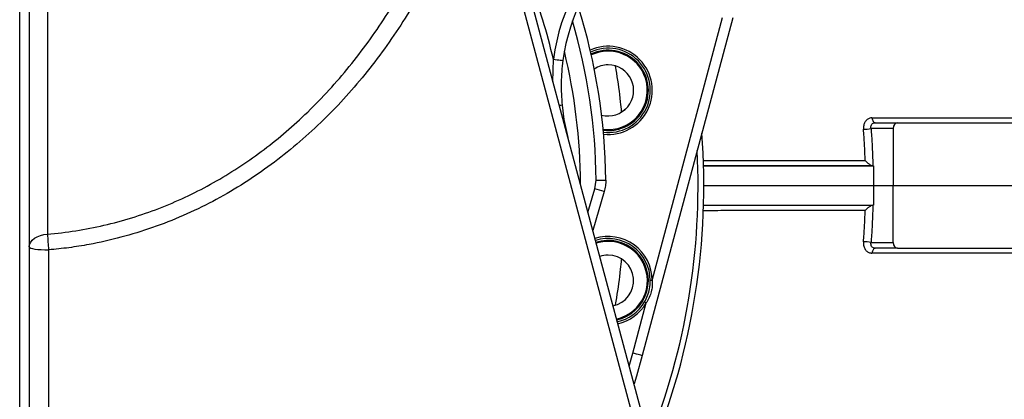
# Model space of a CAD drawing. Header units: millimetres. Extents: x 1339 to 2677, y 253 to 3684.
# Tile 6 of 14: x 1920 to 2422, y 544 to 738. Entities that reach past the tile are written whole.
import ezdxf

# ---------------------------------------------------------------- set-up
doc = ezdxf.new("R2010")
doc.units = ezdxf.units.MM

msp = doc.modelspace()

# ---------------------------------------------------------------- linework, layer by layer
at = {"color": 7, "linetype": 'Continuous', "lineweight": 25}
for p, q in [((1933.81, 1001.98), (1933.81, 628.16)), ((1919.66, 304.07), (1919.66, 897)), ((1924.57, 897.29), (1924.57, 304.36)), ((2283.3, 738.53), (2237.15, 566.3)), ((2196.23, 693.9), (2197.2, 686.6)), ((2197.2, 686.6), (2199.19, 677.46)), ((2356, 685.01), (2367.28, 685.01)), ((2367.28, 685.01), (2507.54, 685.01)), ((2365.16, 682.06), (2353.8, 682.06)), ((2365.16, 682.06), (2365.15, 653.01)), ((2268.43, 663.01), (2355.15, 663.01)), ((2354.76, 663.02), (2354.99, 663.01)), ((2355.15, 663.01), (2355.12, 653.01)), ((2213.03, 651.34), (2213.64, 655.74)), ((2268.57, 653.01), (2355.12, 653.01)), ((2355.12, 653.01), (2355.15, 643.01)), ((2355.12, 653.01), (2365.15, 653.01)), ((2365.16, 623.95), (2365.15, 653.01)), ((2365.15, 653.01), (2510.45, 653.01)), ((2217.74, 649.92), (2211.88, 630.11)), ((2268.43, 643.01), (2355.15, 643.01)), ((2354.99, 643.01), (2354.76, 642.99)), ((2353.8, 623.95), (2365.16, 623.95)), ((2367.28, 621.01), (2356, 621.01)), ((2367.28, 621.01), (2507.54, 621.01)), ((2232.32, 567.6), (2239.17, 593.14))]:
    msp.add_line(p, q, dxfattribs=at)
at = {"color": 1, "linetype": 'Continuous', "lineweight": 25}
for p, q in [((2242.25, 604.65), (2278.15, 738.62)), ((2191.57, 705.91), (2191.82, 717.4)), ((2209.44, 639.2), (2213.03, 651.34)), ((2230.44, 560.84), (2232.32, 567.6))]:
    msp.add_line(p, q, dxfattribs=at)
at = {"color": 7, "linetype": 'Continuous', "lineweight": 25, "flags": 128}
for points in [[(2160.06, 823.51), (2162.62, 813.94), (2172.87, 775.68), (2213.88, 622.64), (2269.34, 415.66)], [(2264.6, 415.11), (2262.03, 424.67), (2251.78, 462.93), (2210.77, 615.98), (2155.31, 822.96)], [(2191.82, 717.4), (2192.77, 717.27), (2193.69, 717.15), (2194.53, 717.03), (2195.26, 716.93), (2195.87, 716.85), (2196.31, 716.79), (2196.59, 716.75), (2196.68, 716.73)], [(2354.3, 687.51), (2354.38, 687), (2354.5, 686.52), (2354.67, 686.09), (2354.89, 685.72), (2355.13, 685.41), (2355.41, 685.19), (2355.7, 685.05), (2356, 685.01)], [(2213.64, 655.74), (2214.6, 655.75), (2215.53, 655.76), (2216.38, 655.77), (2217.12, 655.77), (2217.73, 655.78), (2218.18, 655.79), (2218.46, 655.79), (2218.55, 655.79)], [(1924.57, 621.66), (1924.74, 622.87), (1925.26, 624.04), (1926.1, 625.12), (1927.23, 626.09), (1928.62, 626.9), (1930.22, 627.53), (1931.97, 627.95), (1933.81, 628.16)], [(1924.57, 621.66), (1924.76, 621.37), (1925.32, 621.1), (1926.22, 620.84), (1927.44, 620.62), (1928.94, 620.44), (1930.64, 620.3), (1932.49, 620.21), (1934.42, 620.18)], [(1934.42, 620.18), (1934.42, 600.4), (1934.42, 521.28), (1934.43, 414.39)], [(2356, 621.01), (2355.7, 620.96), (2355.41, 620.82), (2355.13, 620.6), (2354.89, 620.29), (2354.67, 619.92), (2354.5, 619.49), (2354.38, 619.01), (2354.3, 618.5)], [(2242.25, 604.65), (2242.06, 604.64), (2241.87, 604.64), (2241.7, 604.64), (2241.54, 604.64), (2241.42, 604.64), (2241.33, 604.64), (2241.27, 604.64), (2241.25, 604.64)], [(2239.17, 593.14), (2239, 593.24), (2238.84, 593.34), (2238.69, 593.43), (2238.56, 593.5), (2238.45, 593.56), (2238.37, 593.61), (2238.32, 593.64), (2238.31, 593.65)], [(2237.15, 566.3), (2237.06, 566.33), (2236.79, 566.4), (2236.34, 566.52), (2235.74, 566.68), (2235.01, 566.88), (2234.17, 567.1), (2233.27, 567.34), (2232.32, 567.6)], [(2237.15, 566.3), (2234.14, 555.76), (2232.96, 551.93)]]:
    msp.add_lwpolyline(points, dxfattribs=at)
at = {"color": 1, "linetype": 'Continuous', "lineweight": 25}
for centre, radius, start, end in [((2295.87, 703.35), 105, 131.0065, 172.3073), ((1913.22, 652.74), 286, 13.0659, 21.3631), ((1913.57, 652.74), 300.09, 0.5719, 16.2966), ((2219.75, 701.5), 22.5, 264.0662, 114.0292), ((1913.57, 652.74), 292.07, 0.23, 13.6084), ((2219.75, 701.5), 20.5, 262.9687, 115.1266), ((2197.34, 669.41), 24.52, 92.5969, 95.7454), ((2196.34, 689.39), 2.92, 280.2316, 286.9982), ((1913.57, 653.01), 352.05, 338.2871, 2.9059), ((2219.75, 604.51), 22.5, 0.3417, 107.4948), ((2219.75, 604.51), 20.5, 282.2616, 107.7384), ((2219.75, 604.51), 22.5, 282.5052, 329.6583)]:
    msp.add_arc(centre, radius, start, end, dxfattribs=at)
at = {"color": 7, "linetype": 'Continuous', "lineweight": 25}
for centre, radius, start, end in [((2295.78, 703.35), 100, 132.3583, 172.3073), ((1913.57, 652.74), 305, 0.5719, 17.4553), ((2219.75, 701.5), 21.5, 263.5482, 114.5472), ((2219.75, 701.5), 20, 18, 115.4424), ((2219.75, 701.5), 13, 90, 122.9751), ((2219.75, 701.5), 13, 255.1202, 90), ((2219.75, 701.5), 20, 262.653, 18), ((1913.57, 653.01), 355, 337.6538, 4.3241), ((2349.73, 704.98), 23.28, 270.5615, 280.073), ((2143.06, 410.22), 251.06, 72.6954, 73.8174), ((2233.49, 647.06), 300.28, 183.6088, 185.1355), ((2219.75, 604.51), 21.5, 0.3417, 107.6109), ((2219.75, 604.51), 20, 0, 107.8069), ((2349.73, 601.03), 23.28, 79.9271, 89.4384), ((2219.75, 604.51), 13, 90, 109.3206), ((2219.75, 604.51), 13, 280.6794, 90), ((2219.75, 604.51), 20, 282.1931, 0), ((2219.75, 604.51), 21.5, 282.3891, 329.6583)]:
    msp.add_arc(centre, radius, start, end, dxfattribs=at)
for centre, major_axis, start_param, end_param in [((2367.32, 682.01), (-0.08, 3), 6.265123, 7.818466), ((2367.32, 624.01), (0.08, 3), 1.606312, 3.159655)]:
    msp.add_ellipse(centre, major_axis=major_axis, ratio=0.719121, start_param=start_param, end_param=end_param, dxfattribs=at)
for points, knots in [([(1933.81, 628.16), (1938.64, 628.67), (1948.34, 629.71), (1962.69, 632.59), (1976.83, 636.39), (1990.65, 641.17), (2004.06, 646.87), (2017.01, 653.48), (2029.49, 660.93), (2041.48, 669.15), (2052.93, 678.09), (2064.11, 687.95), (2074.93, 698.77), (2085.37, 710.55), (2095.13, 722.91), (2104.21, 735.79), (2112.59, 749.1), (2120.97, 764), (2129.14, 780.56), (2136.96, 798.82), (2143.84, 817.48), (2149.9, 836.4), (2153.27, 849.21), (2154.95, 855.6)], [0, 0, 0, 0, 0.042764, 0.085689, 0.128675, 0.171613, 0.214388, 0.257, 0.299738, 0.342534, 0.3853, 0.427936, 0.474211, 0.520613, 0.567105, 0.613628, 0.6601, 0.706421, 0.765043, 0.823763, 0.882548, 0.941328, 1, 1, 1, 1]), ([(2673.9, 665.8), (2673.75, 668.18), (2673.36, 674.26), (2672.01, 683.8), (2670.04, 694.2), (2667.61, 703.93), (2664.66, 713.67), (2661.18, 723.28), (2657.2, 732.64), (2653.13, 740.99), (2648.94, 748.68), (2644.71, 755.69), (2640.33, 762.3), (2635.86, 768.52), (2631.08, 774.62), (2625.99, 780.62), (2620.57, 786.5), (2614.03, 793.02), (2606.27, 800.02), (2597.31, 807.19), (2588.18, 813.66), (2579.04, 819.41), (2571.34, 823.69), (2565.19, 826.81), (2560.47, 829.05), (2555.68, 831.17), (2550.97, 833.12), (2546.31, 834.92), (2542.09, 836.43), (2538.22, 837.74), (2534.75, 838.84), (2531.73, 839.75), (2528.91, 840.56), (2526.05, 841.34), (2523.05, 842.12), (2520.14, 842.83), (2517.62, 843.42), (2515.56, 843.89), (2513.81, 844.27), (2512.01, 844.64), (2509.95, 845.06), (2507.65, 845.51), (2505.32, 845.95), (2503.14, 846.33), (2501, 846.7), (2498.85, 847.06), (2496.61, 847.41), (2494.29, 847.77), (2491.68, 848.15), (2488.56, 848.58), (2485.19, 849.03), (2481.94, 849.43), (2479.44, 849.73), (2477.56, 849.94), (2476.08, 850.11), (2474.48, 850.28), (2472.6, 850.48), (2470.41, 850.71), (2467.55, 850.99), (2464.22, 851.31), (2460.66, 851.63), (2456.65, 851.97), (2451.89, 852.36), (2446.12, 852.8), (2438.73, 853.33), (2429.72, 853.93), (2418.83, 854.59), (2407.22, 855.25), (2394.72, 855.91), (2381.96, 856.55), (2369.07, 857.17), (2356.12, 857.77), (2345.88, 858.24), (2339.79, 858.51), (2338.46, 858.57)], [0, 0, 0, 0, 0.01128, 0.028886, 0.045602, 0.061432, 0.076376, 0.093811, 0.109866, 0.124541, 0.137837, 0.151346, 0.163392, 0.175468, 0.18776, 0.200273, 0.21301, 0.225975, 0.244514, 0.2631, 0.281292, 0.299151, 0.316776, 0.325775, 0.335026, 0.344544, 0.354288, 0.363293, 0.373095, 0.381893, 0.390028, 0.397658, 0.404476, 0.412214, 0.420867, 0.429353, 0.436541, 0.442451, 0.447664, 0.453541, 0.460609, 0.468841, 0.477223, 0.485162, 0.492724, 0.501401, 0.509651, 0.518533, 0.529066, 0.541137, 0.556218, 0.569378, 0.58052, 0.58653, 0.592012, 0.598475, 0.606116, 0.614927, 0.624887, 0.640218, 0.653702, 0.665368, 0.685305, 0.707329, 0.729434, 0.763491, 0.797432, 0.831396, 0.865689, 0.900578, 0.930218, 0.960469, 0.991415, 1, 1, 1, 1]), ([(2155.31, 822.96), (2153.01, 816.19), (2148.39, 802.65), (2140.17, 782.83), (2131.6, 764.91), (2122.82, 748.91), (2114.1, 734.72), (2104.63, 721.01), (2094.45, 707.88), (2083.52, 695.4), (2071.86, 683.62), (2059.47, 672.57), (2046.39, 662.36), (2032.62, 653.05), (2018.16, 644.75), (2003.06, 637.49), (1987.43, 631.35), (1971.4, 626.4), (1957.11, 623.19), (1944.77, 621.2), (1937.87, 620.52), (1934.42, 620.18)], [0, 0, 0, 0, 0.06767, 0.13538, 0.203031, 0.255448, 0.307934, 0.360407, 0.412804, 0.464762, 0.516886, 0.569043, 0.621123, 0.673043, 0.725309, 0.777803, 0.830359, 0.882822, 0.935062, 0.967531, 1, 1, 1, 1]), ([(2196.68, 716.73), (2196.46, 714.85), (2196.02, 711.09), (2195.64, 703.46), (2195.99, 697.74), (2196.23, 693.9)], [0, 0, 0, 0, 0.248403, 0.496824, 1, 1, 1, 1]), ([(2228.95, 692.31), (2228.41, 691.81), (2227.46, 690.93), (2226.33, 690.32), (2225.84, 690.06)], [0, 0, 0, 0, 0.5693582, 1, 1, 1, 1]), ([(2354.3, 687.51), (2353.94, 687.48), (2353.04, 687.41), (2351.74, 686.72), (2350.63, 685.42), (2349.95, 683.67), (2349.95, 682.36), (2349.95, 681.7)], [0, 0, 0, 0, 0.145462, 0.357953, 0.571037, 0.785796, 1, 1, 1, 1]), ([(2353.8, 682.06), (2353.77, 682.39), (2353.71, 683.05), (2354.01, 683.94), (2354.58, 684.61), (2355.29, 684.96), (2355.79, 684.99), (2356, 685.01)], [0, 0, 0, 0, 0.21675, 0.430549, 0.641215, 0.852867, 1, 1, 1, 1]), ([(2354.3, 687.51), (2360.89, 687.51), (2374.06, 687.51), (2393.27, 687.51), (2412.05, 687.51), (2428.16, 687.51), (2441.8, 687.51), (2453.09, 687.51), (2464.14, 687.51), (2474.93, 687.51), (2486.2, 687.51), (2493.68, 687.51), (2497.77, 687.51)], [0, 0, 0, 0, 0.124674, 0.249348, 0.37453, 0.499715, 0.580254, 0.660814, 0.741374, 0.822099, 0.902824, 1, 1, 1, 1]), ([(2350.83, 665.82), (2350.74, 668.56), (2350.55, 673.87), (2350.15, 679.15), (2349.95, 681.7)], [0, 0, 0, 0, 0.516303, 1, 1, 1, 1]), ([(2353.8, 682.06), (2353.99, 679.47), (2354.47, 673.15), (2354.65, 666.78), (2354.76, 663.02)], [0, 0, 0, 0, 0.409496, 1, 1, 1, 1]), ([(2354.99, 663.01), (2347.79, 663.01), (2333.39, 663.01), (2311.89, 663.01), (2290.8, 663.01), (2276.31, 663.01), (2268.83, 663.01), (2268.26, 663.01)], [0, 0, 0, 0, 0.2578143, 0.51593, 0.7483463, 0.9807625, 1, 1, 1, 1]), ([(2350.83, 665.82), (2350.84, 665.82), (2351.24, 665.35), (2352.04, 664.55), (2353.2, 663.69), (2354.09, 663.2), (2354.54, 663.08), (2354.76, 663.02)], [0, 0, 0, 0, 0.002114, 0.388242, 0.655919, 0.827322, 1, 1, 1, 1]), ([(2218.55, 655.79), (2218.53, 654.81), (2218.47, 652.82), (2217.98, 650.9), (2217.74, 649.92)], [0, 0, 0, 0, 0.494457, 1, 1, 1, 1]), ([(2268.25, 643.01), (2268.76, 643.01), (2276.21, 643.01), (2290.7, 643.01), (2311.86, 643.01), (2333.39, 643.01), (2347.79, 643.01), (2354.99, 643.01)], [0, 0, 0, 0, 0.017127, 0.250604, 0.484081, 0.74189, 1, 1, 1, 1]), ([(2354.76, 642.99), (2354.54, 642.93), (2354.09, 642.82), (2353.2, 642.32), (2352.04, 641.46), (2351.24, 640.66), (2350.84, 640.19), (2350.83, 640.19)], [0, 0, 0, 0, 0.172679, 0.34408, 0.611758, 0.997886, 1, 1, 1, 1]), ([(2354.76, 642.99), (2354.65, 639.23), (2354.47, 632.87), (2353.99, 626.54), (2353.8, 623.95)], [0, 0, 0, 0, 0.5904878, 1, 1, 1, 1]), ([(2261.72, 444.1), (2262.5, 444.13), (2266.41, 444.3), (2273.23, 444.59), (2282.11, 444.98), (2290.95, 445.36), (2300.12, 445.76), (2309.88, 446.18), (2320.16, 446.63), (2330.81, 447.1), (2341.69, 447.58), (2352.41, 448.07), (2362.64, 448.54), (2372.08, 448.99), (2380.77, 449.41), (2388.76, 449.8), (2396.18, 450.18), (2403.24, 450.55), (2410.13, 450.93), (2417, 451.32), (2423.81, 451.72), (2430.42, 452.13), (2436.53, 452.53), (2441.96, 452.91), (2445.9, 453.19), (2448.78, 453.41), (2450.87, 453.57), (2453.14, 453.75), (2455.58, 453.95), (2458.12, 454.16), (2460.58, 454.38), (2462.75, 454.57), (2464.59, 454.74), (2466.13, 454.89), (2467.65, 455.03), (2469.43, 455.21), (2471.63, 455.43), (2474.44, 455.72), (2477.51, 456.06), (2480.56, 456.42), (2483.18, 456.73), (2485.46, 457.02), (2487.5, 457.29), (2489.37, 457.54), (2491.16, 457.79), (2493.17, 458.08), (2495.62, 458.44), (2498.5, 458.9), (2501.62, 459.41), (2504.9, 459.99), (2508.45, 460.65), (2511.68, 461.3), (2514.71, 461.94), (2517.5, 462.56), (2520.54, 463.27), (2523.68, 464.05), (2526.63, 464.83), (2529.23, 465.54), (2531.44, 466.18), (2533.78, 466.87), (2536.55, 467.74), (2540.05, 468.88), (2543.91, 470.22), (2548.64, 471.97), (2554.28, 474.23), (2560.91, 477.14), (2568.11, 480.63), (2575.88, 484.8), (2584.05, 489.69), (2592.24, 495.17), (2600.11, 501.01), (2607.49, 507.09), (2614.07, 513.05), (2619.92, 518.85), (2625.1, 524.41), (2629.96, 530.03), (2634.62, 535.87), (2639.29, 542.2), (2644.11, 549.35), (2648.83, 557.11), (2653.36, 565.44), (2657.61, 574.26), (2661.66, 583.95), (2665.39, 594.5), (2668.69, 605.94), (2671.36, 618.26), (2673.19, 629.77), (2673.67, 637.2), (2673.87, 640.21)], [0, 0, 0, 0, 0.003911, 0.019571, 0.034634, 0.049454, 0.065473, 0.082798, 0.101339, 0.120936, 0.141567, 0.162895, 0.183444, 0.203076, 0.221523, 0.239194, 0.256135, 0.272441, 0.28929, 0.306644, 0.324517, 0.342928, 0.360814, 0.376859, 0.391108, 0.396962, 0.403451, 0.410578, 0.418347, 0.426763, 0.435203, 0.442683, 0.44868, 0.453852, 0.458428, 0.464228, 0.471649, 0.480697, 0.492902, 0.503672, 0.51299, 0.520838, 0.527832, 0.53443, 0.540629, 0.546575, 0.555439, 0.565461, 0.575691, 0.585995, 0.596766, 0.608094, 0.615116, 0.622483, 0.630213, 0.638237, 0.645478, 0.651594, 0.656579, 0.660627, 0.666464, 0.673368, 0.681265, 0.689216, 0.699646, 0.710661, 0.722546, 0.735357, 0.749138, 0.763394, 0.777231, 0.790638, 0.803625, 0.814429, 0.82494, 0.835166, 0.845125, 0.855677, 0.867473, 0.880515, 0.892949, 0.906338, 0.920683, 0.935985, 0.952245, 0.969464, 0.987646, 1, 1, 1, 1]), ([(2349.95, 624.31), (2350.15, 626.86), (2350.55, 632.14), (2350.74, 637.45), (2350.83, 640.19)], [0, 0, 0, 0, 0.483716, 1, 1, 1, 1]), ([(2349.95, 624.31), (2349.94, 623.87), (2349.91, 622.79), (2350.35, 621.15), (2351.31, 619.68), (2352.68, 618.69), (2353.76, 618.56), (2354.3, 618.5)], [0, 0, 0, 0, 0.144262, 0.355266, 0.567799, 0.783728, 1, 1, 1, 1]), ([(2356, 621.01), (2355.69, 621.04), (2355.09, 621.1), (2354.36, 621.61), (2353.88, 622.36), (2353.71, 623.19), (2353.77, 623.73), (2353.8, 623.95)], [0, 0, 0, 0, 0.217997, 0.432184, 0.6425, 0.853585, 1, 1, 1, 1]), ([(2497.77, 618.51), (2492.51, 618.51), (2481.99, 618.51), (2465.39, 618.51), (2448.17, 618.51), (2432.73, 618.5), (2415.78, 618.5), (2397.17, 618.5), (2375.44, 618.5), (2360.91, 618.5), (2354.3, 618.5)], [0, 0, 0, 0, 0.124767, 0.249533, 0.374904, 0.50028, 0.575168, 0.724966, 0.874985, 1, 1, 1, 1]), ([(2238.31, 593.65), (2238.85, 594.7), (2239.96, 596.83), (2241.03, 600.55), (2241.18, 603.2), (2241.25, 604.64)], [0, 0, 0, 0, 0.308129, 0.625005, 1, 1, 1, 1]), ([(2242.25, 604.65), (2242.28, 603.81), (2242.33, 602.12), (2241.94, 599.43), (2241.11, 596.63), (2240.06, 594.51), (2239.33, 593.39), (2239.17, 593.14)], [0, 0, 0, 0, 0.206776, 0.417486, 0.668748, 0.927584, 1, 1, 1, 1])]:
    msp.add_open_spline(points, degree=3, knots=knots, dxfattribs=at)
at = {"color": 1, "linetype": 'Continuous', "lineweight": 25}
for points, knots in [([(2226.61, 690.62), (2226.45, 692.3), (2225.84, 698.92), (2224.78, 706.68), (2223.69, 712.64), (2223.47, 713.83)], [0, 0, 0, 0, 0.213545, 0.844143, 1, 1, 1, 1]), ([(2268.16, 665.83), (2275.13, 665.83), (2289.09, 665.83), (2306.48, 665.82), (2322.06, 665.82), (2335.86, 665.82), (2345.84, 665.82), (2350.83, 665.82)], [0, 0, 0, 0, 0.2448504, 0.4912292, 0.6248183, 0.8123566, 1, 1, 1, 1]), ([(2350.83, 640.19), (2344.06, 640.19), (2330.5, 640.19), (2307.83, 640.19), (2288.11, 640.19), (2274.14, 640.18), (2269.28, 640.18), (2268.17, 640.18)], [0, 0, 0, 0, 0.254243, 0.508486, 0.828156, 0.960513, 1, 1, 1, 1]), ([(2223.48, 592.24), (2223.7, 593.4), (2224.79, 599.35), (2225.84, 607.08), (2226.45, 613.69), (2226.6, 615.36)], [0, 0, 0, 0, 0.154074, 0.787074, 1, 1, 1, 1])]:
    msp.add_open_spline(points, degree=3, knots=knots, dxfattribs=at)

doc.saveas('drawing.dxf')
